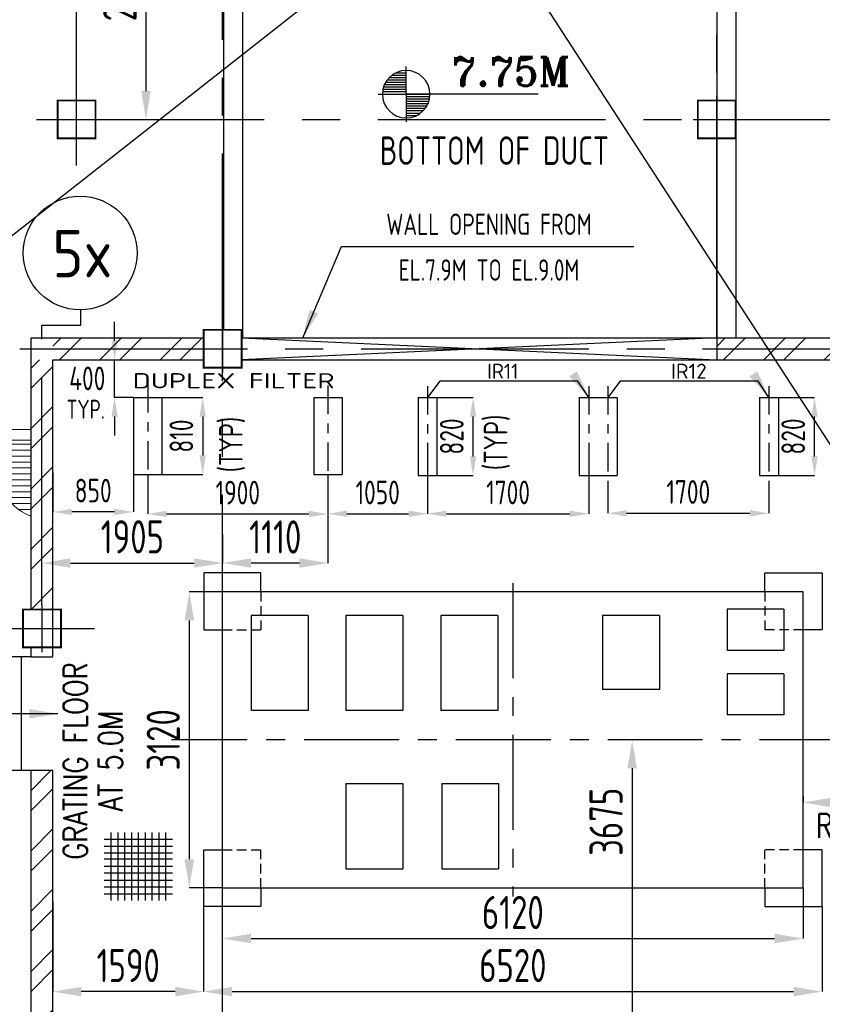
# Model space of a CAD drawing. Extents: x -7650383 to 4934791, y -114316 to 1826789.
# Tile 61 of 256: x 247252 to 255714, y 264841 to 275228. Entities that reach past the tile are written whole.
import ezdxf
from ezdxf.enums import TextEntityAlignment as Align

# ---------------------------------------------------------------- set-up
doc = ezdxf.new("R2010")
doc.units = 0
doc.header["$LTSCALE"] = 800
doc.header["$MEASUREMENT"] = 0
for name, pattern in [('CENTER', [2, 1.25, -0.25, 0.25, -0.25]), ('CENTER2', [1.125, 0.75, -0.125, 0.125, -0.125]), ('CENTRE', [1.5, 0.75, -0.25, 0.25, -0.25]), ('CONTINOUS', [0]), ('HIDDEN2', [0.1875, 0.125, -0.0625])]:
    doc.linetypes.add(name, pattern=pattern)
doc.layers.get('0').update_dxf_attribs({"linetype": 'CONTINUOUS'})
for name, color, linetype in [('0-7-COL', 2, 'CENTER'), ('Aux_col', 7, 'CONTINUOUS'), ('DIM', 4, 'CONTINUOUS'), ('EQP5', 251, 'CONTINUOUS'), ('GRID', 8, 'CENTER'), ('HANGERS', 1, 'CONTINUOUS'), ('HATCH', 9, 'CONTINUOUS'), ('STR', 2, 'CONTINUOUS'), ('T', 3, 'CONTINUOUS'), ('TEXT', 3, 'CONTINUOUS'), ('TEXT0', 1, 'CONTINUOUS'), ('WALL', 6, 'CONTINUOUS')]:
    doc.layers.add(name, color=color, linetype=linetype)
doc.layers.add('steel', color=231, linetype='CONTINUOUS', lineweight=13)
doc.styles.add('ROMANS', font='ISO9.shx', dxfattribs={"width": 0.8})
doc.styles.add('ROMANT', font='romant')
doc.styles.add('S1', font='SIMPLEX.SHX', dxfattribs={"height": 200})
doc.styles.add('S3', font='ROMANS1.SHX', dxfattribs={"width": 0.8})
doc.styles.get("Standard").update_dxf_attribs({"font": 'ISO9'})
doc.dimstyles.get("Standard").update_dxf_attribs({"dimtxt": 0.18, "dimasz": 0.18, "dimexe": 0.18, "dimexo": 0.0625, "dimgap": 0.09, "dimtad": 0, "dimtih": 1, "dimtoh": 1, "dimdec": 4, "dimzin": 0, "dimdsep": 46, "dimtxsty": 'Standard', "dimcen": 0.09, "dimadec": 0, "dimazin": 0, "dimtfac": 1, "dimtdec": 4, "dimtofl": 0, "dimtmove": 0, "dimatfit": 3, "dimfxl": 1, "dimtolj": 1, "dimtzin": 0, "dimarcsym": 0})
doc.dimstyles.new('STANDARD$0', dxfattribs={"dimtxt": 250, "dimasz": 200, "dimexe": 0, "dimexo": 0, "dimgap": 100, "dimtad": 1, "dimdec": 0, "dimzin": 0, "dimdsep": 46, "dimtxsty": 'S1', "dimcen": 0, "dimadec": 0, "dimazin": 0, "dimtfac": 1, "dimtdec": 0, "dimtmove": 2, "dimatfit": 3, "dimfxl": 1, "dimtolj": 1, "dimtzin": 0, "dimarcsym": 0})
pattern_1 = [(45, (177457.17, 215002.9), (-318.198, 318.198), []), (45, (177669.3, 215002.9), (-318.198, 318.198), [])]

# ---------------------------------------------------------------- blocks, each defined once
blk = doc.blocks.new('*D345')
at = {"layer": 'DIM', "color": 9, "lineweight": -2, "transparency": 16777216}
for p, q in [((247851, 276956), (248583, 276956)), ((248583, 276656), (248583, 274476)), ((248286, 274176), (248583, 274176))]:
    blk.add_line(p, q, dxfattribs=at)
at = {"layer": 'DIM', "color": 9, "transparency": 16777216}
for points in [[(248533, 276656), (248633, 276656), (248583, 276956)], [(248533, 274476), (248633, 274476), (248583, 274176)]]:
    blk.add_solid(points, dxfattribs=at)
at = {"layer": 'DIM', "transparency": 16777216, "insert": (248308, 275566), "char_height": 350, "attachment_point": 5, "rotation": 90, "style": 'ROMANS'}
blk.add_mtext('\\A1;2780', dxfattribs=at)
blk = doc.blocks.new('*X52')
at = {"color": 0}
for p, q in [((36183, 29400), (36330, 29400)), ((36226, 29425), (36330, 29425)), ((36102, 29300), (36330, 29300)), ((36115, 29325), (36330, 29325)), ((36132, 29350), (36330, 29350)), ((36154, 29375), (36330, 29375)), ((36080, 29200), (36330, 29200)), ((36081, 29225), (36330, 29225)), ((36085, 29250), (36330, 29250)), ((36092, 29275), (36330, 29275))]:
    blk.add_line(p, q, dxfattribs=at)
blk = doc.blocks.new('LEVEL')
for p, q in [((0, 0), (0, 294)), ((-295, 0), (0, 0)), ((1393, 0), (0, 0)), ((0, 0), (0, -290))]:
    blk.add_line(p, q)
for start, end in [(90, 180), (0, 90), (180, 270), (270, 0)]:
    blk.add_arc((0, 0), 250, start, end)
blk.add_blockref('*X52', (-36330, -29198))
at = {"rotation": 180}
blk.add_blockref('*X52', (36330, 29198), dxfattribs=at)
at = {"flags": 4}
blk.add_attdef('LEVEL', (336, 101), '', height=250, dxfattribs=at)
blk = doc.blocks.new('A$C522D6953')
at = {"layer": 'steel'}
h = blk.add_hatch(dxfattribs=at)
h.set_pattern_fill('GRATE', color=256, scale=2000, style=0)
h.set_pattern_definition([(180, (82125.35, -70001.125), (0, 62.5), []), (90, (82125.35, -70001.12), (250, 2e-14), [])])
edge = h.paths.add_edge_path()
edge.add_arc((5353, -912), 343, 254.8539, 278.4243)
edge.add_arc((5702, -1064), 352, 212.0244, 268.663)
edge.add_arc((6181, -1350), 492, 187.756, 250.9044)
edge.add_line((6020, -1815), (6020, -1015))
edge.add_line((6020, -1015), (5084, -1015))
edge.add_line((5084, -1015), (5084, -1015))
edge.add_line((5084, -1015), (5124, -1015))
edge.add_arc((5378, -1016), 254, 179.733, 243.0443)
for p, q in [((3050, -900), (6020, -900)), ((5394, -1015), (6020, -1015))]:
    blk.add_line(p, q, dxfattribs=at)
blk.add_lwpolyline([(5124, -1015, 0.481739), (5403, -1251, 0.252289), (5693, -1416, 0.282728), (6020, -1815), (6020, -1015), (5124, -1015)], format="xyb", dxfattribs=at)
blk = doc.blocks.new('*D465')
at = {"layer": 'DIM', "color": 9, "lineweight": -2, "transparency": 16777216}
for p, q in [((248601, 270431), (248601, 270014)), ((250501, 270431), (250501, 270014)), ((248801, 270014), (250301, 270014))]:
    blk.add_line(p, q, dxfattribs=at)
at = {"layer": 'DIM', "color": 9, "transparency": 16777216}
for points in [[(248801, 270047), (248801, 269980), (248601, 270014)], [(250301, 270047), (250301, 269980), (250501, 270014)]]:
    blk.add_solid(points, dxfattribs=at)
at = {"layer": 'DIM', "transparency": 16777216, "insert": (249551, 270239), "char_height": 250, "attachment_point": 5, "rotation": 0.0019, "style": 'ROMANS'}
blk.add_mtext('\\A1;1900', dxfattribs=at)
blk = doc.blocks.new('*D467')
at = {"layer": 'DIM', "color": 9, "lineweight": -2, "transparency": 16777216}
for p, q in [((250501, 270411), (250501, 270016)), ((251551, 270306), (251551, 270016)), ((250701, 270016), (251351, 270016))]:
    blk.add_line(p, q, dxfattribs=at)
at = {"layer": 'DIM', "color": 9, "transparency": 16777216}
for points in [[(250701, 270050), (250701, 269983), (250501, 270016)], [(251351, 270050), (251351, 269983), (251551, 270016)]]:
    blk.add_solid(points, dxfattribs=at)
at = {"layer": 'DIM', "transparency": 16777216, "insert": (251026, 270241), "char_height": 250, "attachment_point": 5, "style": 'ROMANS'}
blk.add_mtext('\\A1;1050', dxfattribs=at)
blk = doc.blocks.new('*D468')
at = {"layer": 'DIM', "color": 9, "lineweight": -2, "transparency": 16777216}
for p, q in [((247601, 270448), (247601, 270035)), ((248451, 270448), (248451, 270035)), ((248251, 270035), (247801, 270035))]:
    blk.add_line(p, q, dxfattribs=at)
at = {"layer": 'DIM', "color": 9, "transparency": 16777216}
for points in [[(247801, 270069), (247801, 270002), (247601, 270035)], [(248251, 270069), (248251, 270002), (248451, 270035)]]:
    blk.add_solid(points, dxfattribs=at)
at = {"layer": 'DIM', "transparency": 16777216, "insert": (248026, 270260), "char_height": 250, "attachment_point": 5, "style": 'ROMANS'}
blk.add_mtext('\\A1;850', dxfattribs=at)
blk = doc.blocks.new('*D469')
at = {"layer": 'DIM', "color": 9, "lineweight": -2, "transparency": 16777216}
for p, q in [((251651, 271241), (252032, 271241)), ((252032, 270621), (252032, 271041)), ((251651, 270421), (252032, 270421))]:
    blk.add_line(p, q, dxfattribs=at)
at = {"layer": 'DIM', "color": 9, "transparency": 16777216}
for points in [[(251998, 271041), (252065, 271041), (252032, 271241)], [(251998, 270621), (252065, 270621), (252032, 270421)]]:
    blk.add_solid(points, dxfattribs=at)
at = {"layer": 'DIM', "transparency": 16777216, "insert": (251807, 270831), "char_height": 250, "attachment_point": 5, "rotation": 90, "style": 'ROMANS'}
blk.add_mtext('\\A1;820', dxfattribs=at)
blk = doc.blocks.new('*D470')
at = {"layer": 'DIM', "color": 9, "lineweight": -2, "transparency": 16777216}
for p, q in [((251551, 270576), (251551, 270016)), ((253251, 270576), (253251, 270016)), ((251751, 270016), (253051, 270016))]:
    blk.add_line(p, q, dxfattribs=at)
at = {"layer": 'DIM', "color": 9, "transparency": 16777216}
for points in [[(251751, 270050), (251751, 269983), (251551, 270016)], [(253051, 270050), (253051, 269983), (253251, 270016)]]:
    blk.add_solid(points, dxfattribs=at)
at = {"layer": 'DIM', "transparency": 16777216, "insert": (252401, 270241), "char_height": 250, "attachment_point": 5, "style": 'ROMANS'}
blk.add_mtext('\\A1;1700', dxfattribs=at)
blk = doc.blocks.new('*D471')
at = {"layer": 'DIM', "color": 9, "lineweight": -2, "transparency": 16777216}
for p, q in [((253451, 270355), (253451, 270021)), ((255151, 270355), (255151, 270021)), ((253651, 270021), (254951, 270021))]:
    blk.add_line(p, q, dxfattribs=at)
at = {"layer": 'DIM', "color": 9, "transparency": 16777216}
for points in [[(253651, 270054), (253651, 269988), (253451, 270021)], [(254951, 270054), (254951, 269988), (255151, 270021)]]:
    blk.add_solid(points, dxfattribs=at)
at = {"layer": 'DIM', "transparency": 16777216, "insert": (254301, 270246), "char_height": 250, "attachment_point": 5, "style": 'ROMANS'}
blk.add_mtext('\\A1;1700', dxfattribs=at)
blk = doc.blocks.new('*D476')
at = {"layer": 'DIM', "color": 9, "lineweight": -2, "transparency": 16777216}
for p, q in [((253787, 267631), (253709, 267631)), ((253709, 267331), (253709, 264256)), ((253787, 263956), (253709, 263956))]:
    blk.add_line(p, q, dxfattribs=at)
at = {"layer": 'DIM', "color": 9, "transparency": 16777216}
for points in [[(253659, 267331), (253759, 267331), (253709, 267631)], [(253659, 264256), (253759, 264256), (253709, 263956)]]:
    blk.add_solid(points, dxfattribs=at)
at = {"layer": 'DIM', "transparency": 16777216, "insert": (253434, 266766), "char_height": 350, "attachment_point": 5, "rotation": 90, "style": 'ROMANS'}
blk.add_mtext('\\A1;3675', dxfattribs=at)
blk = doc.blocks.new('*D477')
at = {"layer": 'DIM', "color": 9, "lineweight": -2, "transparency": 16777216}
for p, q in [((248751, 271241), (249181, 271241)), ((249181, 271041), (249181, 270631)), ((248751, 270431), (249181, 270431))]:
    blk.add_line(p, q, dxfattribs=at)
at = {"layer": 'DIM', "color": 9, "transparency": 16777216}
for points in [[(249147, 271041), (249214, 271041), (249181, 271241)], [(249147, 270631), (249214, 270631), (249181, 270431)]]:
    blk.add_solid(points, dxfattribs=at)
at = {"layer": 'DIM', "transparency": 16777216, "insert": (248956, 270836), "char_height": 250, "attachment_point": 5, "rotation": 90, "style": 'ROMANS'}
blk.add_mtext('\\A1;810', dxfattribs=at)
blk = doc.blocks.new('*D478')
at = {"layer": 'DIM', "color": 9, "lineweight": -2, "transparency": 16777216}
for p, q in [((248252, 271841), (248252, 272041)), ((248252, 271241), (248252, 271641)), ((248451, 271241), (248252, 271241)), ((248252, 271041), (248252, 270841))]:
    blk.add_line(p, q, dxfattribs=at)
at = {"layer": 'DIM', "color": 9, "transparency": 16777216}
for points in [[(248219, 271841), (248286, 271841), (248252, 271641)], [(248219, 271041), (248286, 271041), (248252, 271241)]]:
    blk.add_solid(points, dxfattribs=at)
at = {"layer": 'DIM', "transparency": 16777216, "insert": (247964, 271444), "char_height": 250, "attachment_point": 5, "rotation": 0.1, "style": 'ROMANS'}
blk.add_mtext('\\A1;400', dxfattribs=at)
blk = doc.blocks.new('*D479')
at = {"layer": 'DIM', "color": 9, "lineweight": -2, "transparency": 16777216}
for p, q in [((257411, 267060), (257411, 266970)), ((255511, 267039), (255511, 266970)), ((255811, 266970), (257111, 266970))]:
    blk.add_line(p, q, dxfattribs=at)
at = {"layer": 'DIM', "color": 9, "transparency": 16777216}
for points in [[(255811, 267020), (255811, 266920), (255511, 266970)], [(257111, 267020), (257111, 266920), (257411, 266970)]]:
    blk.add_solid(points, dxfattribs=at)
at = {"layer": 'DIM', "transparency": 16777216, "insert": (256461, 267245), "char_height": 350, "attachment_point": 5, "style": 'ROMANS'}
blk.add_mtext('\\A1;1900', dxfattribs=at)
blk = doc.blocks.new('*D481')
at = {"layer": 'DIM', "color": 9, "lineweight": -2, "transparency": 16777216}
for p, q in [((249391, 269721), (249391, 269496)), ((247486, 269056), (247486, 269496)), ((247786, 269496), (249091, 269496))]:
    blk.add_line(p, q, dxfattribs=at)
at = {"layer": 'DIM', "color": 9, "transparency": 16777216}
for points in [[(247786, 269546), (247786, 269446), (247486, 269496)], [(249091, 269546), (249091, 269446), (249391, 269496)]]:
    blk.add_solid(points, dxfattribs=at)
at = {"layer": 'DIM', "transparency": 16777216, "insert": (248439, 269773), "char_height": 350, "attachment_point": 5, "style": 'ROMANS'}
blk.add_mtext('\\A1;1905', dxfattribs=at)
blk = doc.blocks.new('*D483')
at = {"layer": 'DIM', "color": 9, "lineweight": -2, "transparency": 16777216}
for p, q in [((249191, 265871), (249191, 264975)), ((255711, 265871), (255711, 264975)), ((249491, 264975), (255411, 264975))]:
    blk.add_line(p, q, dxfattribs=at)
at = {"layer": 'DIM', "color": 9, "transparency": 16777216}
for points in [[(249491, 265025), (249491, 264925), (249191, 264975)], [(255411, 265025), (255411, 264925), (255711, 264975)]]:
    blk.add_solid(points, dxfattribs=at)
at = {"layer": 'DIM', "transparency": 16777216, "insert": (252451, 265250), "char_height": 350, "attachment_point": 5, "style": 'ROMANS'}
blk.add_mtext('\\A1;6520', dxfattribs=at)
blk = doc.blocks.new('*D484')
at = {"layer": 'DIM', "color": 9, "lineweight": -2, "transparency": 16777216}
for p, q in [((247601, 265921), (247601, 264975)), ((249191, 265871), (249191, 264975)), ((248891, 264975), (247901, 264975))]:
    blk.add_line(p, q, dxfattribs=at)
at = {"layer": 'DIM', "color": 9, "transparency": 16777216}
for points in [[(247901, 265025), (247901, 264925), (247601, 264975)], [(248891, 265025), (248891, 264925), (249191, 264975)]]:
    blk.add_solid(points, dxfattribs=at)
at = {"layer": 'DIM', "transparency": 16777216, "insert": (248396, 265250), "char_height": 350, "attachment_point": 5, "style": 'ROMANS'}
blk.add_mtext('\\A1;1590', dxfattribs=at)
blk = doc.blocks.new('Grating')
at = {"layer": 'TEXT', "flags": 128}
for points in [[(323166, 256595), (323166, 254195)], [(323406, 256595), (323406, 254195)], [(323646, 256595), (323646, 254195)], [(323646, 256595), (323646, 254195)], [(323886, 256595), (323886, 254195)], [(324126, 256595), (324126, 254195)], [(324126, 256595), (324126, 254195)], [(324366, 256595), (324366, 254195)], [(324366, 256595), (324366, 254195)], [(324606, 256595), (324606, 254195)], [(324846, 256595), (324846, 254195)], [(325086, 256595), (325086, 254195)], [(322926, 256355), (325326, 256355)], [(322926, 256115), (325326, 256115)], [(322926, 255875), (325326, 255875)], [(322926, 255668), (325326, 255668)], [(322926, 255411), (325326, 255411)], [(322926, 255171), (325326, 255171)], [(322926, 254915), (325326, 254915)], [(322926, 254675), (325326, 254675)], [(322926, 254435), (325326, 254435)]]:
    blk.add_lwpolyline(points, dxfattribs=at)
blk = doc.blocks.new('*D485')
at = {"layer": 'DIM', "color": 9, "lineweight": -2, "transparency": 16777216}
for p, q in [((255511, 266071), (255511, 265535)), ((249391, 265413), (249391, 265535)), ((249691, 265535), (255211, 265535))]:
    blk.add_line(p, q, dxfattribs=at)
at = {"layer": 'DIM', "color": 9, "transparency": 16777216}
for points in [[(249691, 265585), (249691, 265485), (249391, 265535)], [(255211, 265585), (255211, 265485), (255511, 265535)]]:
    blk.add_solid(points, dxfattribs=at)
at = {"layer": 'DIM', "transparency": 16777216, "insert": (252451, 265810), "char_height": 350, "attachment_point": 5, "style": 'ROMANS'}
blk.add_mtext('\\A1;6120', dxfattribs=at)
blk = doc.blocks.new('*D486')
at = {"layer": 'DIM', "color": 9, "lineweight": -2, "transparency": 16777216}
for p, q in [((250501, 270009), (250501, 269496)), ((249391, 269802), (249391, 269496)), ((250201, 269496), (249691, 269496))]:
    blk.add_line(p, q, dxfattribs=at)
at = {"layer": 'DIM', "color": 9, "transparency": 16777216}
for points in [[(249691, 269546), (249691, 269446), (249391, 269496)], [(250201, 269546), (250201, 269446), (250501, 269496)]]:
    blk.add_solid(points, dxfattribs=at)
at = {"layer": 'DIM', "transparency": 16777216, "insert": (249946, 269771), "char_height": 350, "attachment_point": 5, "style": 'ROMANS'}
blk.add_mtext('\\A1;1110', dxfattribs=at)
blk = doc.blocks.new('*D492')
at = {"layer": 'DIM', "color": 9, "lineweight": -2, "transparency": 16777216}
for p, q in [((255251, 271241), (255632, 271241)), ((255632, 270621), (255632, 271041)), ((255251, 270421), (255632, 270421))]:
    blk.add_line(p, q, dxfattribs=at)
at = {"layer": 'DIM', "color": 9, "transparency": 16777216}
for points in [[(255598, 271041), (255665, 271041), (255632, 271241)], [(255598, 270621), (255665, 270621), (255632, 270421)]]:
    blk.add_solid(points, dxfattribs=at)
at = {"layer": 'DIM', "transparency": 16777216, "insert": (255407, 270831), "char_height": 250, "attachment_point": 5, "rotation": 90, "style": 'ROMANS'}
blk.add_mtext('\\A1;820', dxfattribs=at)
blk = doc.blocks.new('*D272')
at = {"layer": 'DIM', "color": 9, "lineweight": -2, "transparency": 16777216}
for p, q in [((249391, 269191), (249040, 269191)), ((249040, 268891), (249040, 266371)), ((249391, 266071), (249040, 266071))]:
    blk.add_line(p, q, dxfattribs=at)
at = {"layer": 'DIM', "color": 9, "transparency": 16777216}
for points in [[(248990, 268891), (249090, 268891), (249040, 269191)], [(248990, 266371), (249090, 266371), (249040, 266071)]]:
    blk.add_solid(points, dxfattribs=at)
at = {"layer": 'DIM', "transparency": 16777216, "insert": (248765, 267631), "char_height": 350, "attachment_point": 5, "rotation": 90, "style": 'ROMANS'}
blk.add_mtext('\\A1;3120', dxfattribs=at)

msp = doc.modelspace()

# ---------------------------------------------------------------- hatches: boundary and pattern name
at = {"layer": 'HATCH'}
h = msp.add_hatch(dxfattribs=at)
h.set_pattern_fill('ANSI32', color=256, scale=1200, style=0)
h.set_pattern_definition(pattern_1)
h.paths.add_polyline_path([(247371.2, 267306.4), (247601.2, 267306.4), (247601.2, 262686.5), (247371.2, 262686.5)])
h.paths.add_polyline_path([(247371.2, 271871.4), (247601.2, 271871.4), (247601.2, 269006.4), (247371.2, 269006.4)])
h.paths.add_polyline_path([(247371.2, 271871.4), (249191.2, 271871.4), (249191.2, 271641.4), (247371.2, 271641.4)])
h.paths.add_polyline_path([(259591.2, 271871.4), (264256.2, 271871.4), (264256.2, 271641.4), (259591.2, 271641.4)])
h = msp.add_hatch(dxfattribs=at)
h.set_pattern_fill('ANSI32', color=256, scale=1200, style=0)
h.set_pattern_definition(pattern_1)
h.paths.add_polyline_path([(254601.2, 271871.4), (259191.2, 271871.4), (259191.2, 271641.4), (254601.2, 271641.4)])

# ---------------------------------------------------------------- linework, layer by layer
at = {"color": 3}
for p, q in [((247371.2, 269006.4), (247371.2, 271871.4)), ((247371.2, 271871.4), (249191.2, 271871.4)), ((249591.2, 271871.4), (249591.2, 271871.4)), ((249591.2, 271871.4), (259191.2, 271871.4)), ((254601.2, 271871.4), (254601.2, 271641.4)), ((247601.2, 271641.4), (249191.2, 271641.4)), ((247601.2, 268506.4), (247601.2, 271641.4)), ((249591.2, 271641.4), (249591.2, 271641.4)), ((249591.2, 271641.4), (259191.2, 271641.4)), ((247371.2, 268506.4), (247371.2, 268606.4)), ((247371.2, 268506.4), (247601.2, 268506.4)), ((247371.2, 262686.5), (247371.2, 267306.4)), ((247601.2, 267306.4), (247371.2, 267306.4)), ((247601.2, 262686.5), (247601.2, 267306.4))]:
    msp.add_line(p, q, dxfattribs=at)
at = {"color": 2, "linetype": 'CENTER'}
for p, q in [((252451.2, 269282.9), (252451.2, 265980)), ((256050.8, 267631.4), (248851.6, 267631.4))]:
    msp.add_line(p, q, dxfattribs=at)
at = {"layer": '0-7-COL', "color": 6, "linetype": 'Continuous'}
msp.add_circle((247889.1, 272766.9), 600, dxfattribs=at)
at = {"layer": 'Aux_col'}
for p, q in [((247851.2, 273926.4), (247851.2, 274426.4)), ((254601.2, 273926.4), (254601.2, 274426.4)), ((247601.2, 274176.4), (248101.2, 274176.4)), ((254351.2, 274176.4), (254851.2, 274176.4)), ((249391.2, 272006.4), (249391.2, 271506.4)), ((249141.2, 271756.4), (249641.2, 271756.4)), ((247486.2, 269056.4), (247486.2, 268556.4)), ((247486.2, 269056.4), (247486.2, 268556.4)), ((247236.2, 268806.4), (247736.2, 268806.4))]:
    msp.add_line(p, q, dxfattribs=at)
at = {"layer": 'Aux_col', "const_width": 20, "flags": 128}
for points in [[(247651.2, 274376.4), (248051.2, 274376.4), (248051.2, 273976.4), (247651.2, 273976.4)], [(254401.2, 274376.4), (254801.2, 274376.4), (254801.2, 273976.4), (254401.2, 273976.4)], [(249191.2, 271556.4), (249591.2, 271556.4), (249591.2, 271956.4), (249191.2, 271956.4)], [(247286.2, 268606.4), (247686.2, 268606.4), (247686.2, 269006.4), (247286.2, 269006.4)]]:
    msp.add_lwpolyline(points, close=True, dxfattribs=at)
at = {"layer": 'DIM', "color": 8, "linetype": 'CENTRE', "ltscale": 0.5}
for p, q in [((248601.2, 271383), (248601.2, 270319.8)), ((250501.2, 271368), (250501.2, 270304.8)), ((251551.2, 271363), (251551.2, 270299.8)), ((253251.2, 271363), (253251.2, 270299.8)), ((253451.2, 271363), (253451.2, 270299.8)), ((255151.2, 271363), (255151.2, 270299.8)), ((255151.2, 271363), (255151.2, 270299.8))]:
    msp.add_line(p, q, dxfattribs=at)
at = {"layer": 'EQP5'}
for p, q in [((248451.2, 271241.4), (248451.2, 270431.4)), ((248451.2, 271241.4), (248751.2, 271241.4)), ((248751.2, 271241.4), (248751.2, 270431.4)), ((250351.2, 271241.4), (250351.2, 270431.4)), ((250351.2, 271241.4), (250651.2, 271241.4)), ((250651.2, 271241.4), (250651.2, 270431.4)), ((251451.2, 271241.4), (251451.2, 270421.4)), ((251451.2, 271241.4), (251651.2, 271241.4)), ((251651.2, 271241.4), (251651.2, 270421.4)), ((253151.2, 271241.4), (253151.2, 270421.4)), ((253151.2, 271241.4), (253551.2, 271241.4)), ((253551.2, 271241.4), (253551.2, 270421.4)), ((255051.2, 271241.4), (255051.2, 270421.4)), ((255051.2, 271241.4), (255251.2, 271241.4)), ((255251.2, 271241.4), (255251.2, 270421.4)), ((251451.2, 271106.4), (251451.2, 270421.4)), ((253151.2, 271106.4), (253151.2, 270421.4)), ((255051.2, 271106.4), (255051.2, 270421.4)), ((248451.2, 270431.4), (248751.2, 270431.4)), ((250351.2, 270431.4), (250651.2, 270431.4)), ((251451.2, 270421.4), (251651.2, 270421.4)), ((253151.2, 270421.4), (253551.2, 270421.4)), ((255051.2, 270421.4), (255251.2, 270421.4))]:
    msp.add_line(p, q, dxfattribs=at)
at = {"layer": 'EQP5', "linetype": 'Continuous'}
for p, q in [((249795.2, 269391.4), (249191.2, 269391.4)), ((249191.2, 269391.4), (249191.2, 268791.4)), ((249795.2, 269191.4), (249795.2, 269391.4)), ((255107.2, 269191.4), (255107.2, 269391.4)), ((255107.2, 269391.4), (255711.2, 269391.4)), ((255711.2, 269391.4), (255711.2, 268791.4)), ((255511.2, 269191.4), (249391.2, 269191.4)), ((249391.2, 266071.4), (249391.2, 269191.4)), ((255511.2, 266071.4), (255511.2, 269191.4)), ((249691.2, 268941.4), (249691.2, 267941.4)), ((250291.2, 268941.4), (249691.2, 268941.4)), ((250291.2, 268941.4), (250291.2, 267941.4)), ((250691.2, 268941.4), (250691.2, 267941.4)), ((251291.2, 268941.4), (250691.2, 268941.4)), ((251291.2, 268941.4), (251291.2, 267941.4)), ((251691.2, 268941.4), (251691.2, 267941.4)), ((252291.2, 268941.4), (251691.2, 268941.4)), ((252291.2, 268941.4), (252291.2, 267941.4)), ((253396.8, 268941.4), (253396.8, 268162.9)), ((253996.8, 268941.4), (253396.8, 268941.4)), ((253996.8, 268941.4), (253996.8, 268162.9)), ((254709.2, 269009.3), (254709.2, 268573.6)), ((255309.2, 269009.3), (254709.2, 269009.3)), ((255309.2, 269009.3), (255309.2, 268573.6)), ((249191.2, 268791.4), (249391.2, 268791.4)), ((255711.2, 268791.4), (255511.2, 268791.4)), ((255309.2, 268573.6), (254709.2, 268573.6)), ((254709.2, 268329.1), (254709.2, 267893.3)), ((255309.2, 268329.1), (254709.2, 268329.1)), ((255309.2, 268329.1), (255309.2, 267893.3)), ((253996.8, 268162.9), (253396.8, 268162.9)), ((250291.2, 267941.4), (249691.2, 267941.4)), ((251291.2, 267941.4), (250691.2, 267941.4)), ((252291.2, 267941.4), (251691.2, 267941.4)), ((255309.2, 267893.3), (254709.2, 267893.3)), ((250691.2, 267171.4), (251291.2, 267171.4)), ((250691.2, 267171.4), (250691.2, 266271.4)), ((251291.2, 267171.4), (251291.2, 266271.4)), ((251700.6, 267171.4), (252300.6, 267171.4)), ((251700.6, 267171.4), (251700.6, 266271.4)), ((252300.6, 267171.4), (252300.6, 266271.4)), ((249191.2, 266471.4), (249391.2, 266471.4)), ((249191.2, 265871.4), (249191.2, 266471.4)), ((255711.2, 266471.4), (255511.2, 266471.4)), ((255711.2, 265871.4), (255711.2, 266471.4)), ((250691.2, 266271.4), (251291.2, 266271.4)), ((251700.6, 266271.4), (252300.6, 266271.4)), ((249391.2, 266071.4), (255511.2, 266071.4)), ((249795.2, 266071.4), (249795.2, 265871.4)), ((255107.2, 266071.4), (255107.2, 265871.4)), ((249795.2, 265871.4), (249191.2, 265871.4)), ((255107.2, 265871.4), (255711.2, 265871.4))]:
    msp.add_line(p, q, dxfattribs=at)
at = {"layer": 'EQP5', "linetype": 'HIDDEN2'}
for p, q in [((249795.2, 269191.4), (249795.2, 268791.4)), ((255107.2, 269191.4), (255107.2, 268791.4)), ((249391.2, 268791.4), (249795.2, 268791.4)), ((255511.2, 268791.4), (255107.2, 268791.4)), ((249391.2, 266471.4), (249795.2, 266471.4)), ((249795.2, 266071.4), (249795.2, 266471.4)), ((255107.2, 266071.4), (255107.2, 266471.4)), ((255511.2, 266471.4), (255107.2, 266471.4))]:
    msp.add_line(p, q, dxfattribs=at)
at = {"layer": 'GRID', "linetype": 'CENTER2', "ltscale": 4}
for p, q in [((249391.2, 253416), (249391.2, 300967.4)), ((247851.2, 273691.3), (247851.2, 284603)), ((254601.2, 271871.4), (254601.2, 284265.6)), ((247429.1, 274176.4), (255869.8, 274176.4)), ((247896.2, 272007.2), (247896.2, 272167)), ((247486.2, 269056.4), (247486.2, 272007.2)), ((247486.2, 272007.2), (247896.2, 272007.2)), ((247252, 271756.4), (265245, 271756.4)), ((228813.7, 268806.4), (248039.5, 268806.4))]:
    msp.add_line(p, q, dxfattribs=at)
at = {"layer": 'GRID', "linetype": 'CONTINOUS', "ltscale": 4}
for p, q in [((254601.2, 271871.4), (249591.2, 271641.4)), ((249591.2, 271871.4), (254601.2, 271641.4))]:
    msp.add_line(p, q, dxfattribs=at)
at = {"layer": 'HANGERS', "flags": 128}
msp.add_lwpolyline([(258771.9, 304043.3), (247428.5, 296330.3), (260898.5, 296330.3), (256868.8, 287847.9), (254934.3, 287847.9), (233958.5, 296330.3), (218302.3, 272900.3), (228301.3, 270706.6), (244270.3, 270673.2), (251935.4, 276699), (256599.6, 269508.6), (266050.3, 269508.6)], dxfattribs=at)
at = {"layer": 'STR'}
for p, q in [((247371.2, 268506.4), (246871.2, 268506.4)), ((247271.2, 267306.4), (247271.2, 268506.4)), ((247371.2, 267306.4), (246871.2, 267306.4))]:
    msp.add_line(p, q, dxfattribs=at)
at = {"layer": 'TEXT0'}
for points in [[(248451.1, 271239.6), (248451.2, 271239.4), (248451.1, 271239.5)], [(251451.1, 271226.6), (251451.2, 271226.5), (251451.1, 271226.6)], [(253151.1, 271226.6), (253151.2, 271226.5), (253151.1, 271226.6)], [(255051.1, 271226.6), (255051.2, 271226.5), (255051.1, 271226.6)]]:
    msp.add_solid(points, dxfattribs=at)
at = {"layer": 'WALL'}
for p, q in [((249401.2, 281206.4), (249401.2, 271956.4)), ((249601.2, 281006.4), (249601.2, 271871.4)), ((254601.2, 280907.6), (254601.2, 271871.4)), ((254801.2, 280907.6), (254801.2, 271871.4))]:
    msp.add_line(p, q, dxfattribs=at)

# ---------------------------------------------------------------- block references
msp.add_blockref('A$C522D6953', (241351.2, 271806.4))
at = {"layer": 'DIM', "xscale": 0.3, "yscale": 0.3, "zscale": 0.3}
msp.add_blockref('Grating', (151264, 189676.2), dxfattribs=at)
at = {"layer": 'TEXT'}
ref = msp.add_blockref('LEVEL', (251326.1, 274442.3), dxfattribs=at)
ref.add_attrib('LEVEL', '7.75M', (251808.1, 274531.7), dxfattribs={"layer": '0', "height": 300, "style": 'ROMANT'})

# ---------------------------------------------------------------- texts
at = {"layer": '0-7-COL', "color": 6, "linetype": 'Continuous', "style": 'ROMANS'}
msp.add_text('5x', height=500, dxfattribs=at).set_placement((247912.8, 272761), align=Align.MIDDLE)
at = {"layer": 'T', "style": 'S3', "width": 0.8}
for s, p in [('GRATING FLOOR', (247963.4, 267408.3)), ('AT 5.0M', (248333.9, 267408.3))]:
    msp.add_text(s, height=250, rotation=90, dxfattribs=at).set_placement(p, align=Align.CENTER)
at = {"layer": 'T', "insert": (256412.1, 266849), "char_height": 250, "width": 1995.674, "attachment_point": 2, "style": 'S3'}
msp.add_mtext('RCC FLOOR AT 4.5M BELOW GRATING FLOOR', dxfattribs=at)
at = {"layer": 'TEXT', "style": 'ROMANS', "width": 0.8}
for s, height, p in [('BOTTOM OF DUCT', 300, (252256.6, 273847)), ('WALL OPENING FROM', 225, (252199.6, 273070.5)), ('EL.7.9M TO EL.9.0M', 225, (252199.6, 272587.5))]:
    msp.add_text(s, height=height, dxfattribs=at).set_placement(p, align=Align.MIDDLE_CENTER)
msp.add_text('TYP.', height=200, dxfattribs=at).set_placement((247746.2, 271018.7))
for p in [(252395, 270476.2), (249602.1, 270453.6)]:
    msp.add_text('(TYP)', height=250, rotation=90, dxfattribs=at).set_placement(p)
at = {"layer": 'TEXT', "attachment_point": 1, "style": 'ROMANS'}
for s, insert, char_height, width in [('\\pi173.19;MONORAIL FOR \\P\\pi298.9;HANDLING OF \\P\\pi53.19;VACUUM PUMPS \\P\\pi98.904;FROM SOFIT OF \\P\\pi58.904;EL. 9.0M FLOOR', (220522.6, 269512.6), 300, 2986.379), ('\\pi244.39;MONORAIL FOR \\P\\pi124.39;HANDLING OF BF \\P\\pi301.06;VALVES FROM \\P\\pi77.725;SOFIT OF EL. 10M \\P\\pi674.39;FLOOR.', (227849.6, 266697.6), 175, 2028.783)]:
    msp.add_mtext(s, dxfattribs=dict(at, insert=insert, char_height=char_height, width=width))
at = {"layer": 'TEXT0', "linetype": 'Continuous'}
for s, width, p, p2 in [('IR11', 0.862314, (252181.2, 271439.6), (252509.7, 271439.6)), ('IR12', 0.838545, (254117.8, 271439.6), (254494.8, 271439.6)), ('DUPLEX FILTER', 1.199826, (248442.5, 271339.4), (250572.4, 271339.4))]:
    msp.add_text(s, height=160, dxfattribs=dict(at, width=width)).set_placement(p, p2, align=Align.FIT)

# ---------------------------------------------------------------- dimensions: what is measured, and where the dimension line sits
at = {"layer": 'DIM'}
for base, p1, p2, override, picture, middle in [((248583.1, 274176.4), (247851.2, 276956.4), (248285.6, 274176.4), {"dimtxt": 350, "dimasz": 300, "dimtxsty": 'ROMANS', "dimclrd": 9, "dimclre": 9, "dimclrt": 256, "dimtix": 1, "dimatfit": 0}, '*D345', (248308.1, 275566.4)), ((249180.7, 270431.4), (248751.2, 271241.4), (248751.2, 270431.4), {"dimtxsty": 'ROMANS', "dimclrd": 9, "dimclre": 9, "dimclrt": 256, "dimtix": 1, "dimatfit": 0, "dimfxl": 0.18}, '*D477', (248955.7, 270836.4)), ((252031.7, 271241.4), (251651.2, 270421.4), (251651.2, 271241.4), {"dimtxt": 250, "dimasz": 200, "dimtxsty": 'ROMANS', "dimclrd": 9, "dimclre": 9, "dimclrt": 256, "dimtix": 1, "dimatfit": 0, "dimfxl": 0.18}, '*D469', (251806.7, 270831.4)), ((255631.7, 271241.4), (255251.2, 270421.4), (255251.2, 271241.4), {"dimtxt": 250, "dimasz": 200, "dimtxsty": 'ROMANS', "dimclrd": 9, "dimclre": 9, "dimclrt": 256, "dimtix": 1, "dimatfit": 0, "dimfxl": 0.18}, '*D492', (255406.7, 270831.4)), ((249039.6, 266071.4), (249391.2, 269191.4), (249391.2, 266071.4), {"dimtxt": 350, "dimasz": 300, "dimtxsty": 'ROMANS', "dimclrd": 9, "dimclre": 9, "dimclrt": 256, "dimtix": 1, "dimatfit": 0, "dimfxl": 0.18}, '*D272', (248764.6, 267631.4))]:
    dim = msp.add_linear_dim(base=base, p1=p1, p2=p2, angle=90, dimstyle='STANDARD$0', override=override, dxfattribs=at)
    dim.commit()
    dim.dimension.update_dxf_attribs({"geometry": picture, "text_midpoint": middle})
dim = msp.add_linear_dim(base=(248252.3, 271641.4), p1=(248451.1, 271241.4), p2=(248252.3, 271641.4), angle=90, dimstyle='STANDARD$0', override={"dimtxsty": 'ROMANS', "dimclrd": 9, "dimclre": 9, "dimclrt": 256, "dimtix": 1, "dimatfit": 0, "dimfxl": 0.18}, dxfattribs=at)
dim.commit()
dim.dimension.update_dxf_attribs({"geometry": '*D478', "text_midpoint": (247964.1, 271443.9), "dimtype": 160, "text_rotation": 0.1})
for base, p1, p2, override, picture, middle in [((253251.2, 270016.3), (251551.2, 270575.7), (253251.2, 270575.7), {"dimtxsty": 'ROMANS', "dimclrd": 9, "dimclre": 9, "dimclrt": 256, "dimtix": 1, "dimatfit": 0, "dimfxl": 0.18}, '*D470', (252401.2, 270241.3)), ((247601.2, 270035.4), (248451.2, 270448.1), (247601.2, 270448.1), {"dimtxsty": 'ROMANS', "dimclrd": 9, "dimclre": 9, "dimclrt": 256, "dimtix": 1, "dimatfit": 0, "dimfxl": 0.18}, '*D468', (248026.2, 270260.4)), ((251551.2, 270016.3), (250501.2, 270411.4), (251551.2, 270306.4), {"dimtxsty": 'ROMANS', "dimclrd": 9, "dimclre": 9, "dimclrt": 256, "dimtix": 1, "dimatfit": 0, "dimfxl": 0.18}, '*D467', (251026.2, 270241.3)), ((255151.2, 270021.2), (253451.2, 270355.1), (255151.2, 270355.1), {"dimtxt": 250, "dimasz": 200, "dimtxsty": 'ROMANS', "dimclrd": 9, "dimclre": 9, "dimclrt": 256, "dimtix": 1, "dimatfit": 0, "dimfxl": 0.18}, '*D471', (254301.2, 270246.2)), ((249391.2, 269496), (250501.2, 270008.8), (249391.2, 269802.3), {"dimtxt": 350, "dimasz": 300, "dimtxsty": 'ROMANS', "dimclrd": 9, "dimclre": 9, "dimclrt": 256, "dimtix": 1, "dimatfit": 0, "dimfxl": 0.18}, '*D486', (249946.2, 269771)), ((257411.2, 266969.6), (255511.2, 267039.1), (257411.2, 267059.8), {"dimtxt": 350, "dimasz": 300, "dimtxsty": 'ROMANS', "dimclrd": 9, "dimclre": 9, "dimclrt": 256, "dimtix": 1, "dimatfit": 0, "dimfxl": 0.18}, '*D479', (256461.2, 267244.6)), ((255511.2, 265534.9), (249391.2, 265413.4), (255511.2, 266071.4), {"dimtxt": 350, "dimasz": 300, "dimtxsty": 'ROMANS', "dimclrd": 9, "dimclre": 9, "dimclrt": 256, "dimtix": 1, "dimatfit": 0, "dimfxl": 0.18}, '*D485', (252451.2, 265809.9)), ((247601.2, 264975.5), (249191.2, 265871.4), (247601.2, 265921.5), {"dimtxt": 350, "dimasz": 300, "dimtxsty": 'ROMANS', "dimclrd": 9, "dimclre": 9, "dimclrt": 256, "dimtix": 1, "dimatfit": 0, "dimfxl": 0.18}, '*D484', (248396.2, 265250.5)), ((255711.2, 264975.5), (249191.2, 265871.4), (255711.2, 265871.4), {"dimtxt": 350, "dimasz": 300, "dimtxsty": 'ROMANS', "dimclrd": 9, "dimclre": 9, "dimclrt": 256, "dimtix": 1, "dimatfit": 0, "dimfxl": 0.18}, '*D483', (252451.2, 265250.5))]:
    dim = msp.add_linear_dim(base=base, p1=p1, p2=p2, dimstyle='STANDARD$0', override=override, dxfattribs=at)
    dim.commit()
    dim.dimension.update_dxf_attribs({"geometry": picture, "text_midpoint": middle})
dim = msp.add_aligned_dim(p1=(248601.2, 270431.4), p2=(250501.2, 270431.4), distance=-417.7, dimstyle='STANDARD$0', override={"dimtxsty": 'ROMANS', "dimclrd": 9, "dimclre": 9, "dimclrt": 256, "dimtix": 1, "dimatfit": 0, "dimfxl": 0.18}, dxfattribs=at)
dim.commit()
dim.dimension.update_dxf_attribs({"geometry": '*D465', "text_midpoint": (249551.2, 270238.7)})
dim = msp.add_linear_dim(base=(249391.2, 269496), p1=(247486.2, 269056.4), p2=(249391.2, 269720.5), dimstyle='STANDARD$0', override={"dimtxt": 350, "dimasz": 300, "dimtxsty": 'ROMANS', "dimclrd": 9, "dimclre": 9, "dimclrt": 256, "dimtix": 1, "dimatfit": 0, "dimfxl": 0.18}, dxfattribs=at)
dim.commit()
dim.dimension.update_dxf_attribs({"geometry": '*D481', "text_midpoint": (248438.7, 269772.9), "dimtype": 160})
dim = msp.add_linear_dim(base=(253709, 263956.4), p1=(253786.9, 267631.4), p2=(253786.9, 263956.4), angle=90, dimstyle='STANDARD$0', override={"dimtxt": 350, "dimasz": 300, "dimtxsty": 'ROMANS', "dimclrd": 9, "dimclre": 9, "dimclrt": 256, "dimtix": 1, "dimatfit": 0, "dimfxl": 0.18}, dxfattribs=at)
dim.commit()
dim.dimension.update_dxf_attribs({"geometry": '*D476', "text_midpoint": (253434, 266766.2), "dimtype": 160})

# ---------------------------------------------------------------- leaders
msp.add_leader([(250235.6, 271871.4), (250644.4, 272836.3), (253725, 272836.3)], dimstyle='Standard', override={"dimtxt": 350, "dimasz": 300, "dimexe": 0, "dimexo": 0, "dimgap": 100, "dimtad": 0, "dimtih": 0, "dimtoh": 0, "dimdec": 0, "dimtxsty": 'ROMANS', "dimcen": 0, "dimclrd": 9, "dimclre": 9, "dimclrt": 256, "dimtdec": 0, "dimtix": 1, "dimtofl": 1, "dimatfit": 0})
for points in [[(253251.2, 271241.4), (253137.1, 271415.2), (251682.1, 271415.2), (251551.2, 271241.4)], [(255151.2, 271241.4), (255037.1, 271415.2), (253582.1, 271415.2), (253451.2, 271241.4)], [(247654.1, 267906.4), (246441.1, 267906.4)]]:
    msp.add_leader(points, dimstyle='Standard', override={"dimtxt": 350, "dimasz": 300, "dimexe": 0, "dimexo": 0, "dimgap": 100, "dimtad": 1, "dimtih": 0, "dimtoh": 0, "dimdec": 0, "dimtxsty": 'ROMANS', "dimcen": 0, "dimclrd": 9, "dimclre": 9, "dimclrt": 256, "dimtdec": 0, "dimtix": 1, "dimtofl": 1, "dimatfit": 0, "dimfxl": 0.18}, dxfattribs=at)

doc.saveas('drawing.dxf')
